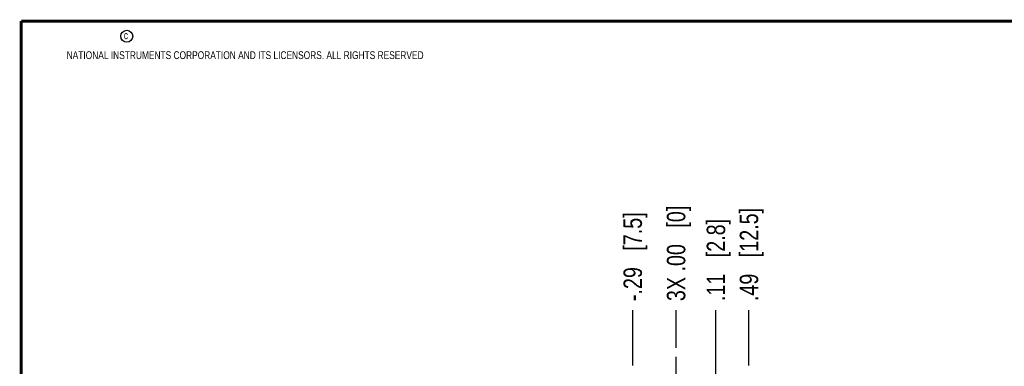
# Model space of a CAD drawing. Header units: inches. Extents: x 0.2 to 16.8, y 0.2 to 10.8.
# Tile 8 of 26: x 0.2 to 6.9, y 8.4 to 10.8. Entities that reach past the tile are written whole.
import ezdxf

# ---------------------------------------------------------------- set-up
doc = ezdxf.new("R2010")
doc.units = ezdxf.units.IN
doc.header["$LTSCALE"] = 0.935
doc.header["$MEASUREMENT"] = 0
doc.linetypes.add('CENTER', pattern=[0.6, 0.375, -0.075, 0.075, -0.075])
doc.layers.get('0').update_dxf_attribs({"linetype": 'CONTINUOUS'})
doc.layers.add('DEFAULT_1', color=7, linetype='CENTER')
doc.layers.add('DIMENSIONS', color=7, linetype='CONTINUOUS')
doc.styles.get("Standard").update_dxf_attribs({"font": 'txt', "width": 0.8})
doc.dimstyles.new('DIMSTYLE_1', dxfattribs={"dimtxt": 0.125, "dimasz": 0.18, "dimexe": 0.125, "dimexo": 0.0625, "dimgap": 0.09, "dimtad": 0, "dimtih": 1, "dimtoh": 1, "dimzin": 4, "dimdsep": 46, "dimtxsty": 'STANDARD', "dimblk": '_FILLED', "dimblk1": '_FILLED', "dimblk2": '_FILLED', "dimcen": 0.09, "dimadec": 0, "dimazin": 0, "dimtp": 0.005, "dimtm": 0.005, "dimtfac": 1, "dimtofl": 0, "dimtmove": 0, "dimatfit": 3, "dimldrblk": '_FILLED', "dimfxl": 1, "dimtolj": 1, "dimtzin": 4, "dimarcsym": 0})
doc.dimstyles.new('DIMSTYLE_2', dxfattribs={"dimtxt": 0.125, "dimasz": 0.18, "dimexe": 0.125, "dimexo": 0.0625, "dimgap": 0.09, "dimtad": 0, "dimtih": 1, "dimtoh": 1, "dimzin": 4, "dimdsep": 46, "dimtxsty": 'STANDARD', "dimblk": '_FILLED', "dimblk1": '_FILLED', "dimblk2": '_FILLED', "dimcen": 0.09, "dimadec": 0, "dimazin": 0, "dimtp": 0.01, "dimtm": 0.01, "dimtfac": 1, "dimtofl": 0, "dimtmove": 0, "dimatfit": 3, "dimldrblk": '_FILLED', "dimfxl": 1, "dimtolj": 1, "dimtzin": 4, "dimarcsym": 0})

# ---------------------------------------------------------------- blocks, each defined once
blk = doc.blocks.new('*D12')
at = {"layer": 'DIMENSIONS', "color": 2, "linetype": 'CONTINUOUS'}
for p, q in [((4.9592, 8.1117), (4.9592, 8.7982)), ((4.8002, 7.9908), (4.9592, 8.1117)), ((4.8002, 7.5392), (4.8002, 7.9908))]:
    blk.add_line(p, q, dxfattribs=at)
at = {"layer": 'DIMENSIONS', "color": 2, "linetype": 'CONTINUOUS', "insert": (4.8967, 8.8607), "char_height": 0.125, "width": 0.925, "attachment_point": 1, "rotation": 90, "line_spacing_factor": 0.9}
blk.add_mtext('.11{\\Ftxt.shx;\\W1.000000;\\H0.125000; }[2.8]', dxfattribs=at)
blk = doc.blocks.new('_FILLED')
at = {"color": 0, "linetype": 'BYBLOCK'}
blk.add_solid([(0, 0), (-1, 0.174), (-1, -0.174)], dxfattribs=at)
blk = doc.blocks.new('*D13')
at = {"layer": 'DIMENSIONS', "color": 2, "linetype": 'CONTINUOUS'}
blk.add_line((4.6892, 8.5447), (4.6892, 8.7982), dxfattribs=at)
at = {"layer": 'DIMENSIONS', "color": 2, "linetype": 'CONTINUOUS', "insert": (4.6267, 8.8607), "char_height": 0.125, "width": 1.025, "attachment_point": 1, "rotation": 90, "line_spacing_factor": 0.9}
blk.add_mtext('3X .00{\\Ftxt.shx;\\W1.000000;\\H0.125000; }[0]', dxfattribs=at)
blk = doc.blocks.new('*D14')
at = {"layer": 'DIMENSIONS', "color": 2, "linetype": 'CONTINUOUS'}
blk.add_line((5.1832, 8.4232), (5.1832, 8.7982), dxfattribs=at)
at = {"layer": 'DIMENSIONS', "color": 2, "linetype": 'CONTINUOUS', "insert": (5.1207, 8.8607), "char_height": 0.125, "width": 1.025, "attachment_point": 1, "rotation": 90, "line_spacing_factor": 0.9}
blk.add_mtext('.49{\\Ftxt.shx;\\W1.000000;\\H0.125000; }[12.5]', dxfattribs=at)
blk = doc.blocks.new('*D15')
at = {"layer": 'DIMENSIONS', "color": 2, "linetype": 'CONTINUOUS'}
blk.add_line((4.3952, 8.4232), (4.3952, 8.7982), dxfattribs=at)
at = {"layer": 'DIMENSIONS', "color": 2, "linetype": 'CONTINUOUS', "insert": (4.3327, 8.8607), "char_height": 0.125, "width": 1.025, "attachment_point": 1, "rotation": 90, "line_spacing_factor": 0.9}
blk.add_mtext('-.29{\\Ftxt.shx;\\W1.000000;\\H0.125000; }[7.5]', dxfattribs=at)

msp = doc.modelspace()

# ---------------------------------------------------------------- linework, layer by layer
at = {"color": 7, "linetype": 'CONTINUOUS', "const_width": 0.02}
for points in [[(0.25, 10.7586), (0.25, 0.2586)], [(16.75, 10.7586), (0.25, 10.7586)]]:
    msp.add_lwpolyline(points, dxfattribs=at)
at = {"color": 2, "linetype": 'CONTINUOUS'}
msp.add_circle((0.9659, 10.6562), 0.0403, dxfattribs=at)
at = {"layer": 'DEFAULT_1', "color": 7, "linetype": 'CENTER'}
msp.add_line((4.6892, 8.2387), (4.6892, 8.4822), dxfattribs=at)

# ---------------------------------------------------------------- texts
at = {"color": 2, "linetype": 'CONTINUOUS', "char_height": 0.053, "attachment_point": 1, "line_spacing_factor": 0.9}
for s, insert, width in [('c', (0.946, 10.6893), 0.0424), ('NATIONAL INSTRUMENTS CORPORATION AND ITS LICENSORS. ALL RIGHTS RESERVED', (0.5583, 10.5546), 3.0104)]:
    msp.add_mtext(s, dxfattribs=dict(at, insert=insert, width=width))

# ---------------------------------------------------------------- dimensions: what is measured, and where the dimension line sits
at = {"layer": 'DIMENSIONS', "color": 2, "linetype": 'CONTINUOUS'}
for feature_location, offset, origin, text, dimstyle, picture, middle in [((4.3952, 8.4232), (0, 0.375), (4.6892, 8.3607), '-<>', 'DIMSTYLE_1', '*D15', (4.3952, 9.3732)), ((4.6891930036, 8.5447443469), (0, 0.2535), (4.6891930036, 8.4822443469), '3X <>', 'DIMSTYLE_2', '*D13', (4.6891930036, 9.3732443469))]:
    dim = msp.add_ordinate_dim(feature_location=feature_location, offset=offset, dtype=1, origin=origin, text=text, dimstyle=dimstyle, override={"dimtad": 1, "dimtih": 0, "dimtoh": 0}, dxfattribs=at)
    dim.commit()
    dim.dimension.update_dxf_attribs({"geometry": picture, "text_midpoint": middle})
for feature_location, offset, dtype, origin, picture, middle in [((5.1832, 8.4232), (0, 0.375), 1, (4.6892, 8.3607), '*D14', (5.1832, 9.3732)), ((4.8002, 7.5392), (0.159, 1.259), 0, (4.6892, 8.4822), '*D12', (4.9592, 9.3232))]:
    dim = msp.add_ordinate_dim(feature_location=feature_location, offset=offset, dtype=dtype, origin=origin, dimstyle='DIMSTYLE_1', override={"dimtad": 1, "dimtih": 0, "dimtoh": 0}, dxfattribs=at)
    dim.commit()
    dim.dimension.update_dxf_attribs({"geometry": picture, "text_midpoint": middle})

doc.saveas('drawing.dxf')
